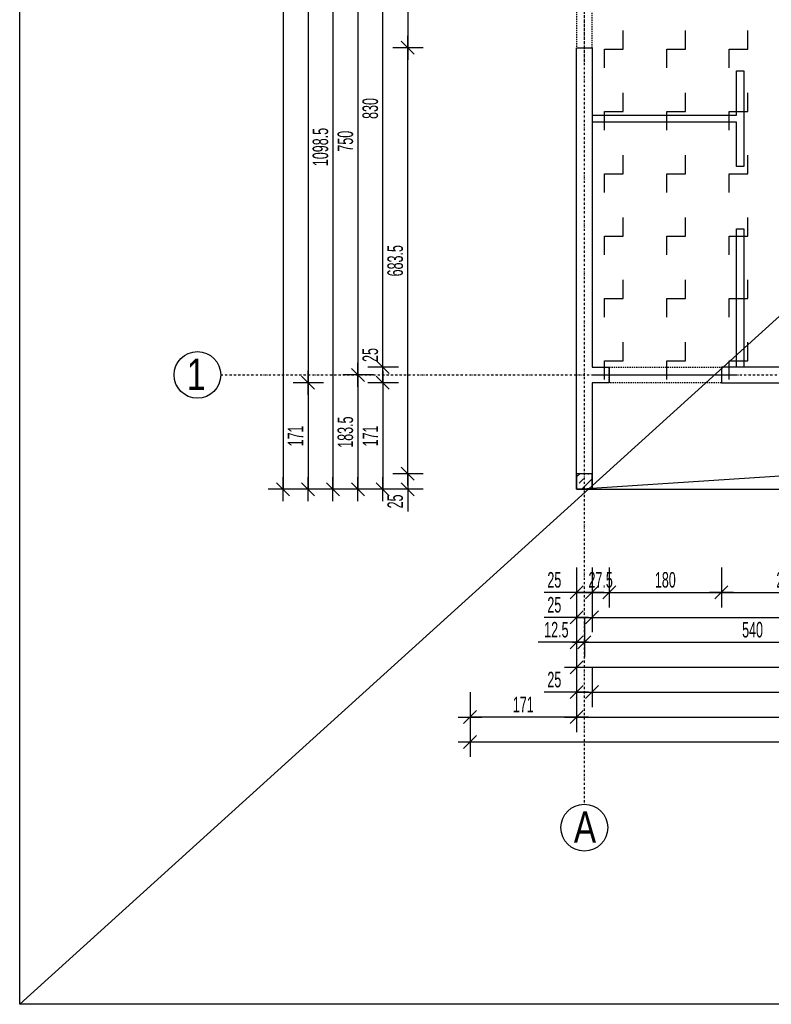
# Model space of a CAD drawing. Header units: millimetres. Extents: x -9646 to 8439, y -19398 to -14733.
# Tile 38 of 49: x 4099 to 5306, y -18664 to -17084. Entities that reach past the tile are written whole.
import ezdxf

# ---------------------------------------------------------------- set-up
doc = ezdxf.new("R2010")
doc.units = ezdxf.units.MM
doc.header["$LTSCALE"] = 10
doc.linetypes.add('MO', pattern=[0.7, 0.35, -0.17, 0.01, -0.17])
doc.linetypes.add('MP', pattern=[0.36, 0.2, -0.16])
for name, color, linetype in [('BA_szr', 1, 'Continuous'), ('BA_wym', 1, 'Continuous'), ('BD_lpm', 1, 'MP'), ('BD_osm', 1, 'MO'), ('BD_txs', 2, 'Continuous'), ('BD_wic', 1, 'Continuous'), ('BD_wig', 3, 'Continuous'), ('BZ_P_prz', 4, 'Continuous')]:
    doc.layers.add(name, color=color, linetype=linetype)
doc.styles.add('BIKTS', font='bikromsw.shx', dxfattribs={"width": 0.8})
doc.styles.add('BIKWYM', font='bikromsw.shx', dxfattribs={"width": 0.6})
doc.dimstyles.new('BA_KR_100_cm', dxfattribs={"dimtxt": 25, "dimasz": 1.666667, "dimexe": 24, "dimexo": 0, "dimgap": 0, "dimtad": 0, "dimdec": 1, "dimrnd": 0.5, "dimzin": 9, "dimdsep": 46, "dimtxsty": 'BIKWYM', "dimblk": 'WYM-KR', "dimcen": 0, "dimdle": 20, "dimclrd": 256, "dimclre": 256, "dimclrt": 2, "dimadec": 0, "dimazin": 0, "dimtfac": 0.033333, "dimtdec": 1, "dimtmove": 0, "dimatfit": 3, "dimldrblk": 'WYM-KR', "dimfxl": 25, "dimfxlon": 1, "dimtvp": 0.8, "dimtolj": 1, "dimarcsym": 0})

# ---------------------------------------------------------------- blocks, each defined once
blk = doc.blocks.new('WYM-KR')
at = {"linetype": 'ByBlock'}
blk.add_line((11.52, 0), (-11.52, 0), dxfattribs=at)
at = {"color": 7, "linetype": 'ByBlock'}
blk.add_line((6.24, 6.24), (-6.24, -6.24), dxfattribs=at)
blk = doc.blocks.new('*D449')
at = {"layer": 'BA_wym', "lineweight": -2}
for p, q in [((4993, -17962.8), (4993, -18026.8)), ((5018, -17962.8), (5018, -18026.8)), ((4991.3, -18002.8), (4941.1, -18002.8)), ((4993, -18002.8), (5018, -18002.8)), ((5019.6, -18002.8), (5021.3, -18002.8))]:
    blk.add_line(p, q, dxfattribs=at)
at = {"layer": 'Defpoints', "color": 0}
for p in [(4993, -17837.3), (5018, -17837.3), (5018, -18002.8)]:
    blk.add_point(p, dxfattribs=at)
at = {"layer": 'BA_wym', "lineweight": -2, "xscale": 1.666666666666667, "yscale": 1.666666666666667, "zscale": 1.666666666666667}
blk.add_blockref('WYM-KR', (4993, -18002.8), dxfattribs=at)
at = {"layer": 'BA_wym', "lineweight": -2, "xscale": 1.666666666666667, "yscale": 1.666666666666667, "zscale": 1.666666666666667, "rotation": 180}
blk.add_blockref('WYM-KR', (5018, -18002.8), dxfattribs=at)
at = {"layer": 'BA_wym', "color": 2, "insert": (4957.3, -17982.8), "char_height": 25, "attachment_point": 5, "style": 'BIKWYM'}
blk.add_mtext('\\A1;25', dxfattribs=at)
blk = doc.blocks.new('*D450')
at = {"layer": 'BA_wym', "lineweight": -2}
for p, q in [((5018, -17962.8), (5018, -18026.8)), ((5045.5, -17962.8), (5045.5, -18026.8)), ((5016.3, -18002.8), (5014.6, -18002.8)), ((5018, -18002.8), (5045.5, -18002.8)), ((5047.2, -18002.8), (5048.8, -18002.8))]:
    blk.add_line(p, q, dxfattribs=at)
at = {"layer": 'Defpoints', "color": 0}
for p in [(5045.5, -17666.3), (5018, -17837.3), (5045.5, -18002.8)]:
    blk.add_point(p, dxfattribs=at)
at = {"layer": 'BA_wym', "lineweight": -2, "xscale": 1.666666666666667, "yscale": 1.666666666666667, "zscale": 1.666666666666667}
blk.add_blockref('WYM-KR', (5018, -18002.8), dxfattribs=at)
at = {"layer": 'BA_wym', "lineweight": -2, "xscale": 1.666666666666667, "yscale": 1.666666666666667, "zscale": 1.666666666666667, "rotation": 180}
blk.add_blockref('WYM-KR', (5045.5, -18002.8), dxfattribs=at)
at = {"layer": 'BA_wym', "color": 2, "insert": (5031.7, -17982.8), "char_height": 25, "attachment_point": 5, "style": 'BIKWYM'}
blk.add_mtext('\\A1;27.5', dxfattribs=at)
blk = doc.blocks.new('*D451')
at = {"layer": 'BA_wym', "lineweight": -2}
for p, q in [((5045.5, -17962.8), (5045.5, -18026.8)), ((5225.5, -17962.8), (5225.5, -18026.8)), ((5047.2, -18002.8), (5223.8, -18002.8))]:
    blk.add_line(p, q, dxfattribs=at)
at = {"layer": 'Defpoints', "color": 0}
for p in [(5045.5, -17666.3), (5225.5, -17666.3), (5225.5, -18002.8)]:
    blk.add_point(p, dxfattribs=at)
at = {"layer": 'BA_wym', "lineweight": -2, "xscale": 1.666666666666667, "yscale": 1.666666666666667, "zscale": 1.666666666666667, "rotation": 180}
blk.add_blockref('WYM-KR', (5045.5, -18002.8), dxfattribs=at)
at = {"layer": 'BA_wym', "lineweight": -2, "xscale": 1.666666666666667, "yscale": 1.666666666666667, "zscale": 1.666666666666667}
blk.add_blockref('WYM-KR', (5225.5, -18002.8), dxfattribs=at)
at = {"layer": 'BA_wym', "color": 2, "insert": (5135.5, -17982.8), "char_height": 25, "attachment_point": 5, "style": 'BIKWYM'}
blk.add_mtext('\\A1;180', dxfattribs=at)
blk = doc.blocks.new('*D452')
at = {"layer": 'BA_wym', "lineweight": -2}
for p, q in [((5225.5, -17962.8), (5225.5, -18026.8)), ((5435.5, -17962.8), (5435.5, -18026.8)), ((5227.2, -18002.8), (5433.8, -18002.8))]:
    blk.add_line(p, q, dxfattribs=at)
at = {"layer": 'Defpoints', "color": 0}
for p in [(5225.5, -17666.3), (5435.5, -17666.3), (5435.5, -18002.8)]:
    blk.add_point(p, dxfattribs=at)
at = {"layer": 'BA_wym', "lineweight": -2, "xscale": 1.666666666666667, "yscale": 1.666666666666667, "zscale": 1.666666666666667, "rotation": 180}
blk.add_blockref('WYM-KR', (5225.5, -18002.8), dxfattribs=at)
at = {"layer": 'BA_wym', "lineweight": -2, "xscale": 1.666666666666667, "yscale": 1.666666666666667, "zscale": 1.666666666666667}
blk.add_blockref('WYM-KR', (5435.5, -18002.8), dxfattribs=at)
at = {"layer": 'BA_wym', "color": 2, "insert": (5330.5, -17982.8), "char_height": 25, "attachment_point": 5, "style": 'BIKWYM'}
blk.add_mtext('\\A1;210', dxfattribs=at)
blk = doc.blocks.new('*D472')
at = {"layer": 'BA_wym', "lineweight": -2}
for p, q in [((4993, -18002.8), (4993, -18066.8)), ((5018, -18002.8), (5018, -18066.8)), ((4991.3, -18042.8), (4941.1, -18042.8)), ((4993, -18042.8), (5018, -18042.8)), ((5019.6, -18042.8), (5021.3, -18042.8))]:
    blk.add_line(p, q, dxfattribs=at)
at = {"layer": 'Defpoints', "color": 0}
for p in [(4993, -17837.3), (5018, -17837.3), (5018, -18042.8)]:
    blk.add_point(p, dxfattribs=at)
at = {"layer": 'BA_wym', "lineweight": -2, "xscale": 1.666666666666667, "yscale": 1.666666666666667, "zscale": 1.666666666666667}
blk.add_blockref('WYM-KR', (4993, -18042.8), dxfattribs=at)
at = {"layer": 'BA_wym', "lineweight": -2, "xscale": 1.666666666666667, "yscale": 1.666666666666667, "zscale": 1.666666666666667, "rotation": 180}
blk.add_blockref('WYM-KR', (5018, -18042.8), dxfattribs=at)
at = {"layer": 'BA_wym', "color": 2, "insert": (4957.3, -18022.8), "char_height": 25, "attachment_point": 5, "style": 'BIKWYM'}
blk.add_mtext('\\A1;25', dxfattribs=at)
blk = doc.blocks.new('*D473')
at = {"layer": 'BA_wym', "lineweight": -2}
for p, q in [((5018, -18002.8), (5018, -18066.8)), ((5683, -18002.8), (5683, -18066.8)), ((5019.6, -18042.8), (5681.3, -18042.8))]:
    blk.add_line(p, q, dxfattribs=at)
at = {"layer": 'Defpoints', "color": 0}
for p in [(5683, -17641.3), (5018, -17837.3), (5683, -18042.8)]:
    blk.add_point(p, dxfattribs=at)
at = {"layer": 'BA_wym', "lineweight": -2, "xscale": 1.666666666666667, "yscale": 1.666666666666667, "zscale": 1.666666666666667, "rotation": 180}
blk.add_blockref('WYM-KR', (5018, -18042.8), dxfattribs=at)
at = {"layer": 'BA_wym', "lineweight": -2, "xscale": 1.666666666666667, "yscale": 1.666666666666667, "zscale": 1.666666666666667}
blk.add_blockref('WYM-KR', (5683, -18042.8), dxfattribs=at)
at = {"layer": 'BA_wym', "color": 2, "insert": (5350.5, -18022.8), "char_height": 25, "attachment_point": 5, "style": 'BIKWYM'}
blk.add_mtext('\\A1;665', dxfattribs=at)
blk = doc.blocks.new('*D481')
at = {"layer": 'BA_wym', "lineweight": -2}
for p, q in [((4993, -18042.8), (4993, -18106.8)), ((5005.5, -18042.8), (5005.5, -18106.8)), ((4991.3, -18082.8), (4931.6, -18082.8)), ((4993, -18082.8), (5005.5, -18082.8)), ((5007.1, -18082.8), (5008.8, -18082.8))]:
    blk.add_line(p, q, dxfattribs=at)
at = {"layer": 'Defpoints', "color": 0}
for p in [(4993, -17837.3), (5005.5, -17837.3), (5005.5, -18082.8)]:
    blk.add_point(p, dxfattribs=at)
at = {"layer": 'BA_wym', "lineweight": -2, "xscale": 1.666666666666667, "yscale": 1.666666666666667, "zscale": 1.666666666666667}
blk.add_blockref('WYM-KR', (4993, -18082.8), dxfattribs=at)
at = {"layer": 'BA_wym', "lineweight": -2, "xscale": 1.666666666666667, "yscale": 1.666666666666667, "zscale": 1.666666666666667, "rotation": 180}
blk.add_blockref('WYM-KR', (5005.5, -18082.8), dxfattribs=at)
at = {"layer": 'BA_wym', "color": 2, "insert": (4960.6, -18062.8), "char_height": 25, "attachment_point": 5, "style": 'BIKWYM'}
blk.add_mtext('\\A1;12.5', dxfattribs=at)
blk = doc.blocks.new('*D482')
at = {"layer": 'BA_wym', "lineweight": -2}
for p, q in [((5005.5, -18042.8), (5005.5, -18106.8)), ((5545.5, -18042.8), (5545.5, -18106.8)), ((5007.1, -18082.8), (5543.8, -18082.8))]:
    blk.add_line(p, q, dxfattribs=at)
at = {"layer": 'Defpoints', "color": 0}
for p in [(5545.5, -17666.3), (5005.5, -17837.3), (5545.5, -18082.8)]:
    blk.add_point(p, dxfattribs=at)
at = {"layer": 'BA_wym', "lineweight": -2, "xscale": 1.666666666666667, "yscale": 1.666666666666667, "zscale": 1.666666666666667, "rotation": 180}
blk.add_blockref('WYM-KR', (5005.5, -18082.8), dxfattribs=at)
at = {"layer": 'BA_wym', "lineweight": -2, "xscale": 1.666666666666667, "yscale": 1.666666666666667, "zscale": 1.666666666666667}
blk.add_blockref('WYM-KR', (5545.5, -18082.8), dxfattribs=at)
at = {"layer": 'BA_wym', "color": 2, "insert": (5275.5, -18062.8), "char_height": 25, "attachment_point": 5, "style": 'BIKWYM'}
blk.add_mtext('\\A1;540', dxfattribs=at)
blk = doc.blocks.new('*D489')
at = {"layer": 'BA_wym', "lineweight": -2}
for p, q in [((4993, -18082.8), (4993, -18146.8)), ((5695.5, -18082.8), (5695.5, -18146.8)), ((4994.6, -18122.8), (5693.8, -18122.8))]:
    blk.add_line(p, q, dxfattribs=at)
at = {"layer": 'Defpoints', "color": 0}
for p in [(5695.5, -17800.3), (4993, -17837.3), (5695.5, -18122.8)]:
    blk.add_point(p, dxfattribs=at)
at = {"layer": 'BA_wym', "lineweight": -2, "xscale": 1.666666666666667, "yscale": 1.666666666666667, "zscale": 1.666666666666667, "rotation": 180}
blk.add_blockref('WYM-KR', (4993, -18122.8), dxfattribs=at)
at = {"layer": 'BA_wym', "lineweight": -2, "xscale": 1.666666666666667, "yscale": 1.666666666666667, "zscale": 1.666666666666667}
blk.add_blockref('WYM-KR', (5695.5, -18122.8), dxfattribs=at)
at = {"layer": 'BA_wym', "color": 2, "insert": (5344.2, -18102.8), "char_height": 25, "attachment_point": 5, "style": 'BIKWYM'}
blk.add_mtext('\\A1;702.5', dxfattribs=at)
blk = doc.blocks.new('*D493')
at = {"layer": 'BA_wym', "lineweight": -2}
for p, q in [((4993, -18122.8), (4993, -18186.8)), ((5018, -18122.8), (5018, -18186.8)), ((4991.3, -18162.8), (4941.1, -18162.8)), ((4993, -18162.8), (5018, -18162.8)), ((5019.6, -18162.8), (5021.3, -18162.8))]:
    blk.add_line(p, q, dxfattribs=at)
at = {"layer": 'Defpoints', "color": 0}
for p in [(4993, -17837.3), (5018, -17837.3), (5018, -18162.8)]:
    blk.add_point(p, dxfattribs=at)
at = {"layer": 'BA_wym', "lineweight": -2, "xscale": 1.666666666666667, "yscale": 1.666666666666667, "zscale": 1.666666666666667}
blk.add_blockref('WYM-KR', (4993, -18162.8), dxfattribs=at)
at = {"layer": 'BA_wym', "lineweight": -2, "xscale": 1.666666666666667, "yscale": 1.666666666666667, "zscale": 1.666666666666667, "rotation": 180}
blk.add_blockref('WYM-KR', (5018, -18162.8), dxfattribs=at)
at = {"layer": 'BA_wym', "color": 2, "insert": (4957.3, -18142.8), "char_height": 25, "attachment_point": 5, "style": 'BIKWYM'}
blk.add_mtext('\\A1;25', dxfattribs=at)
blk = doc.blocks.new('*D494')
at = {"layer": 'BA_wym', "lineweight": -2}
for p, q in [((5018, -18122.8), (5018, -18186.8)), ((7573, -18122.8), (7573, -18186.8)), ((5019.6, -18162.8), (7571.3, -18162.8))]:
    blk.add_line(p, q, dxfattribs=at)
at = {"layer": 'Defpoints', "color": 0}
for p in [(5018, -17837.3), (7573, -17837.3), (7573, -18162.8)]:
    blk.add_point(p, dxfattribs=at)
at = {"layer": 'BA_wym', "lineweight": -2, "xscale": 1.666666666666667, "yscale": 1.666666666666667, "zscale": 1.666666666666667, "rotation": 180}
blk.add_blockref('WYM-KR', (5018, -18162.8), dxfattribs=at)
at = {"layer": 'BA_wym', "lineweight": -2, "xscale": 1.666666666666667, "yscale": 1.666666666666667, "zscale": 1.666666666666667}
blk.add_blockref('WYM-KR', (7573, -18162.8), dxfattribs=at)
at = {"layer": 'BA_wym', "color": 2, "insert": (6295.5, -18142.8), "char_height": 25, "attachment_point": 5, "style": 'BIKWYM'}
blk.add_mtext('\\A1;2555', dxfattribs=at)
blk = doc.blocks.new('*D496')
at = {"layer": 'BA_wym', "lineweight": -2}
for p, q in [((4993, -18162.8), (4993, -18226.8)), ((7598, -18162.8), (7598, -18226.8)), ((4994.6, -18202.8), (7596.3, -18202.8))]:
    blk.add_line(p, q, dxfattribs=at)
at = {"layer": 'Defpoints', "color": 0}
for p in [(4993, -17837.3), (7598, -17837.3), (7598, -18202.8)]:
    blk.add_point(p, dxfattribs=at)
at = {"layer": 'BA_wym', "lineweight": -2, "xscale": 1.666666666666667, "yscale": 1.666666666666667, "zscale": 1.666666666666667, "rotation": 180}
blk.add_blockref('WYM-KR', (4993, -18202.8), dxfattribs=at)
at = {"layer": 'BA_wym', "lineweight": -2, "xscale": 1.666666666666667, "yscale": 1.666666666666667, "zscale": 1.666666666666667}
blk.add_blockref('WYM-KR', (7598, -18202.8), dxfattribs=at)
at = {"layer": 'BA_wym', "color": 2, "insert": (6295.5, -18182.8), "char_height": 25, "attachment_point": 5, "style": 'BIKWYM'}
blk.add_mtext('\\A1;2605', dxfattribs=at)
blk = doc.blocks.new('*D505')
at = {"layer": 'BA_wym', "lineweight": -2}
for p, q in [((4747, -16948.8), (4698, -16948.8)), ((4722, -16950.5), (4722, -17127.1)), ((4747, -17128.8), (4698, -17128.8))]:
    blk.add_line(p, q, dxfattribs=at)
at = {"layer": 'Defpoints', "color": 0}
for p in [(4993, -16948.8), (4722, -17128.8), (4993, -17128.8)]:
    blk.add_point(p, dxfattribs=at)
at = {"layer": 'BA_wym', "lineweight": -2, "xscale": 1.666666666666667, "yscale": 1.666666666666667, "zscale": 1.666666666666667}
for p, rotation in [((4722, -16948.8), 90), ((4722, -17128.8), 270)]:
    blk.add_blockref('WYM-KR', p, dxfattribs=dict(at, rotation=rotation))
at = {"layer": 'BA_wym', "color": 2, "insert": (4702, -17038.8), "char_height": 25, "attachment_point": 5, "rotation": 90, "style": 'BIKWYM'}
blk.add_mtext('\\A1;180', dxfattribs=at)
blk = doc.blocks.new('*D506')
at = {"layer": 'BA_wym', "lineweight": -2}
for p, q in [((4747, -17128.8), (4698, -17128.8)), ((4722, -17810.6), (4722, -17130.5)), ((4747, -17812.3), (4698, -17812.3))]:
    blk.add_line(p, q, dxfattribs=at)
at = {"layer": 'Defpoints', "color": 0}
for p in [(4722, -17128.8), (4993, -17128.8), (4993, -17812.3)]:
    blk.add_point(p, dxfattribs=at)
at = {"layer": 'BA_wym', "lineweight": -2, "xscale": 1.666666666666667, "yscale": 1.666666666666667, "zscale": 1.666666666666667}
for p, rotation in [((4722, -17128.8), 90), ((4722, -17812.3), 270)]:
    blk.add_blockref('WYM-KR', p, dxfattribs=dict(at, rotation=rotation))
at = {"layer": 'BA_wym', "color": 2, "insert": (4702, -17470.6), "char_height": 25, "attachment_point": 5, "rotation": 90, "style": 'BIKWYM'}
blk.add_mtext('\\A1;683.5', dxfattribs=at)
blk = doc.blocks.new('*D507')
at = {"layer": 'BA_wym', "lineweight": -2}
for p, q in [((4747, -17812.3), (4698, -17812.3)), ((4722, -17810.6), (4722, -17809)), ((4722, -17812.3), (4722, -17837.3)), ((4747, -17837.3), (4698, -17837.3)), ((4722, -17839), (4722, -17873))]:
    blk.add_line(p, q, dxfattribs=at)
at = {"layer": 'Defpoints', "color": 0}
for p in [(4993, -17812.3), (4722, -17837.3), (4993, -17837.3)]:
    blk.add_point(p, dxfattribs=at)
at = {"layer": 'BA_wym', "lineweight": -2, "xscale": 1.666666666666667, "yscale": 1.666666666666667, "zscale": 1.666666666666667}
for p, rotation in [((4722, -17812.3), 270), ((4722, -17837.3), 90)]:
    blk.add_blockref('WYM-KR', p, dxfattribs=dict(at, rotation=rotation))
at = {"layer": 'BA_wym', "color": 2, "insert": (4702, -17856.8), "char_height": 25, "attachment_point": 5, "rotation": 90, "style": 'BIKWYM'}
blk.add_mtext('\\A1;25', dxfattribs=at)
blk = doc.blocks.new('*D511')
at = {"layer": 'BA_wym', "lineweight": -2}
for p, q in [((4707, -16811.3), (4658, -16811.3)), ((4682, -17639.6), (4682, -16813)), ((4707, -17641.3), (4658, -17641.3))]:
    blk.add_line(p, q, dxfattribs=at)
at = {"layer": 'Defpoints', "color": 0}
for p in [(4682, -16811.3), (4993, -16811.3), (5018, -17641.3)]:
    blk.add_point(p, dxfattribs=at)
at = {"layer": 'BA_wym', "lineweight": -2, "xscale": 1.666666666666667, "yscale": 1.666666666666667, "zscale": 1.666666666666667}
for p, rotation in [((4682, -16811.3), 90), ((4682, -17641.3), 270)]:
    blk.add_blockref('WYM-KR', p, dxfattribs=dict(at, rotation=rotation))
at = {"layer": 'BA_wym', "color": 2, "insert": (4662, -17226.3), "char_height": 25, "attachment_point": 5, "rotation": 90, "style": 'BIKWYM'}
blk.add_mtext('\\A1;830', dxfattribs=at)
blk = doc.blocks.new('*D512')
at = {"layer": 'BA_wym', "lineweight": -2}
for p, q in [((4682, -17639.6), (4682, -17605.6)), ((4707, -17641.3), (4658, -17641.3)), ((4682, -17666.3), (4682, -17641.3)), ((4707, -17666.3), (4658, -17666.3)), ((4682, -17668), (4682, -17669.6))]:
    blk.add_line(p, q, dxfattribs=at)
at = {"layer": 'Defpoints', "color": 0}
for p in [(4682, -17641.3), (5018, -17641.3), (5018, -17666.3)]:
    blk.add_point(p, dxfattribs=at)
at = {"layer": 'BA_wym', "lineweight": -2, "xscale": 1.666666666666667, "yscale": 1.666666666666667, "zscale": 1.666666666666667}
for p, rotation in [((4682, -17641.3), 270), ((4682, -17666.3), 90)]:
    blk.add_blockref('WYM-KR', p, dxfattribs=dict(at, rotation=rotation))
at = {"layer": 'BA_wym', "color": 2, "insert": (4662, -17621.8), "char_height": 25, "attachment_point": 5, "rotation": 90, "style": 'BIKWYM'}
blk.add_mtext('\\A1;25', dxfattribs=at)
blk = doc.blocks.new('*D513')
at = {"layer": 'BA_wym', "lineweight": -2}
for p, q in [((4707, -17666.3), (4658, -17666.3)), ((4682, -17668), (4682, -17835.6)), ((4707, -17837.3), (4658, -17837.3))]:
    blk.add_line(p, q, dxfattribs=at)
at = {"layer": 'Defpoints', "color": 0}
for p in [(5018, -17666.3), (4682, -17837.3), (4993, -17837.3)]:
    blk.add_point(p, dxfattribs=at)
at = {"layer": 'BA_wym', "lineweight": -2, "xscale": 1.666666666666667, "yscale": 1.666666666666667, "zscale": 1.666666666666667}
for p, rotation in [((4682, -17666.3), 90), ((4682, -17837.3), 270)]:
    blk.add_blockref('WYM-KR', p, dxfattribs=dict(at, rotation=rotation))
at = {"layer": 'BA_wym', "color": 2, "insert": (4662, -17751.8), "char_height": 25, "attachment_point": 5, "rotation": 90, "style": 'BIKWYM'}
blk.add_mtext('\\A1;171', dxfattribs=at)
blk = doc.blocks.new('*D518')
at = {"layer": 'BA_wym', "lineweight": -2}
for p, q in [((4667, -16903.8), (4618, -16903.8)), ((4642, -16905.5), (4642, -17652.1)), ((4667, -17653.8), (4618, -17653.8))]:
    blk.add_line(p, q, dxfattribs=at)
at = {"layer": 'Defpoints', "color": 0}
for p in [(4993, -16903.8), (4642, -17653.8), (4993, -17653.8)]:
    blk.add_point(p, dxfattribs=at)
at = {"layer": 'BA_wym', "lineweight": -2, "xscale": 1.666666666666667, "yscale": 1.666666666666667, "zscale": 1.666666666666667}
for p, rotation in [((4642, -16903.8), 90), ((4642, -17653.8), 270)]:
    blk.add_blockref('WYM-KR', p, dxfattribs=dict(at, rotation=rotation))
at = {"layer": 'BA_wym', "color": 2, "insert": (4622, -17278.8), "char_height": 25, "attachment_point": 5, "rotation": 90, "style": 'BIKWYM'}
blk.add_mtext('\\A1;750', dxfattribs=at)
blk = doc.blocks.new('*D519')
at = {"layer": 'BA_wym', "lineweight": -2}
for p, q in [((4667, -17653.8), (4618, -17653.8)), ((4642, -17655.5), (4642, -17835.6)), ((4667, -17837.3), (4618, -17837.3))]:
    blk.add_line(p, q, dxfattribs=at)
at = {"layer": 'Defpoints', "color": 0}
for p in [(4993, -17653.8), (4642, -17837.3), (4993, -17837.3)]:
    blk.add_point(p, dxfattribs=at)
at = {"layer": 'BA_wym', "lineweight": -2, "xscale": 1.666666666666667, "yscale": 1.666666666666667, "zscale": 1.666666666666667}
for p, rotation in [((4642, -17653.8), 90), ((4642, -17837.3), 270)]:
    blk.add_blockref('WYM-KR', p, dxfattribs=dict(at, rotation=rotation))
at = {"layer": 'BA_wym', "color": 2, "insert": (4622, -17745.6), "char_height": 25, "attachment_point": 5, "rotation": 90, "style": 'BIKWYM'}
blk.add_mtext('\\A1;183.5', dxfattribs=at)
blk = doc.blocks.new('*D521')
at = {"layer": 'BA_wym', "lineweight": -2}
for p, q in [((4587, -15841.3), (4538, -15841.3)), ((4562, -15843), (4562, -17664.6)), ((4587, -17666.3), (4538, -17666.3))]:
    blk.add_line(p, q, dxfattribs=at)
at = {"layer": 'Defpoints', "color": 0}
for p in [(4993, -15841.3), (4562, -17666.3), (5018, -17666.3)]:
    blk.add_point(p, dxfattribs=at)
at = {"layer": 'BA_wym', "lineweight": -2, "xscale": 1.666666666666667, "yscale": 1.666666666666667, "zscale": 1.666666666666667}
for p, rotation in [((4562, -15841.3), 90), ((4562, -17666.3), 270)]:
    blk.add_blockref('WYM-KR', p, dxfattribs=dict(at, rotation=rotation))
at = {"layer": 'BA_wym', "color": 2, "insert": (4542, -16753.8), "char_height": 25, "attachment_point": 5, "rotation": 90, "style": 'BIKWYM'}
blk.add_mtext('\\A1;1825', dxfattribs=at)
blk = doc.blocks.new('*D522')
at = {"layer": 'BA_wym', "lineweight": -2}
for p, q in [((4587, -17666.3), (4538, -17666.3)), ((4562, -17668), (4562, -17835.6)), ((4587, -17837.3), (4538, -17837.3))]:
    blk.add_line(p, q, dxfattribs=at)
at = {"layer": 'Defpoints', "color": 0}
for p in [(5018, -17666.3), (4562, -17837.3), (4993, -17837.3)]:
    blk.add_point(p, dxfattribs=at)
at = {"layer": 'BA_wym', "lineweight": -2, "xscale": 1.666666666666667, "yscale": 1.666666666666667, "zscale": 1.666666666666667}
for p, rotation in [((4562, -17666.3), 90), ((4562, -17837.3), 270)]:
    blk.add_blockref('WYM-KR', p, dxfattribs=dict(at, rotation=rotation))
at = {"layer": 'BA_wym', "color": 2, "insert": (4542, -17751.8), "char_height": 25, "attachment_point": 5, "rotation": 90, "style": 'BIKWYM'}
blk.add_mtext('\\A1;171', dxfattribs=at)
blk = doc.blocks.new('*D523')
at = {"layer": 'BA_wym', "lineweight": -2}
for p, q in [((4547, -15790.3), (4498, -15790.3)), ((4522, -15792), (4522, -17835.6)), ((4547, -17837.3), (4498, -17837.3))]:
    blk.add_line(p, q, dxfattribs=at)
at = {"layer": 'Defpoints', "color": 0}
for p in [(5683, -15790.3), (4522, -17837.3), (4993, -17837.3)]:
    blk.add_point(p, dxfattribs=at)
at = {"layer": 'BA_wym', "lineweight": -2, "xscale": 1.666666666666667, "yscale": 1.666666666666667, "zscale": 1.666666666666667}
for p, rotation in [((4522, -15790.3), 90), ((4522, -17837.3), 270)]:
    blk.add_blockref('WYM-KR', p, dxfattribs=dict(at, rotation=rotation))
at = {"layer": 'BA_wym', "color": 2, "insert": (4502, -16813.8), "char_height": 25, "attachment_point": 5, "rotation": 90, "style": 'BIKWYM'}
blk.add_mtext('\\A1;2047', dxfattribs=at)
blk = doc.blocks.new('*D560')
at = {"layer": 'BA_wym', "lineweight": -2}
for p, q in [((4822, -18162.8), (4822, -18226.8)), ((4993, -18162.8), (4993, -18226.8)), ((4991.3, -18202.8), (4823.6, -18202.8))]:
    blk.add_line(p, q, dxfattribs=at)
at = {"layer": 'Defpoints', "color": 0}
for p in [(4822, -16738.8), (4993, -17837.3), (4822, -18202.8)]:
    blk.add_point(p, dxfattribs=at)
at = {"layer": 'BA_wym', "lineweight": -2, "xscale": 1.666666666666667, "yscale": 1.666666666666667, "zscale": 1.666666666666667, "rotation": 180}
blk.add_blockref('WYM-KR', (4822, -18202.8), dxfattribs=at)
at = {"layer": 'BA_wym', "lineweight": -2, "xscale": 1.666666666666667, "yscale": 1.666666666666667, "zscale": 1.666666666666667}
blk.add_blockref('WYM-KR', (4993, -18202.8), dxfattribs=at)
at = {"layer": 'BA_wym', "color": 2, "insert": (4907.5, -18182.8), "char_height": 25, "attachment_point": 5, "style": 'BIKWYM'}
blk.add_mtext('\\A1;171', dxfattribs=at)
blk = doc.blocks.new('*D561')
at = {"layer": 'BA_wym', "lineweight": -2}
for p, q in [((4822, -18202.8), (4822, -18266.8)), ((7769, -18202.8), (7769, -18266.8)), ((4823.6, -18242.8), (7767.3, -18242.8))]:
    blk.add_line(p, q, dxfattribs=at)
at = {"layer": 'Defpoints', "color": 0}
for p in [(4822, -16738.8), (7769, -16738.8), (7769, -18242.8)]:
    blk.add_point(p, dxfattribs=at)
at = {"layer": 'BA_wym', "lineweight": -2, "xscale": 1.666666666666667, "yscale": 1.666666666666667, "zscale": 1.666666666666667, "rotation": 180}
blk.add_blockref('WYM-KR', (4822, -18242.8), dxfattribs=at)
at = {"layer": 'BA_wym', "lineweight": -2, "xscale": 1.666666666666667, "yscale": 1.666666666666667, "zscale": 1.666666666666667}
blk.add_blockref('WYM-KR', (7769, -18242.8), dxfattribs=at)
at = {"layer": 'BA_wym', "color": 2, "insert": (6295.5, -18222.8), "char_height": 25, "attachment_point": 5, "style": 'BIKWYM'}
blk.add_mtext('\\A1;2947', dxfattribs=at)
blk = doc.blocks.new('*D564')
at = {"layer": 'BA_wym', "lineweight": -2}
for p, q in [((4627, -16738.8), (4578, -16738.8)), ((4602, -16740.5), (4602, -17835.6)), ((4627, -17837.3), (4578, -17837.3))]:
    blk.add_line(p, q, dxfattribs=at)
at = {"layer": 'Defpoints', "color": 0}
for p in [(4642, -16738.8), (4602, -17837.3), (4642, -17837.3)]:
    blk.add_point(p, dxfattribs=at)
at = {"layer": 'BA_wym', "lineweight": -2, "xscale": 1.666666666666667, "yscale": 1.666666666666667, "zscale": 1.666666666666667}
for p, rotation in [((4602, -16738.8), 90), ((4602, -17837.3), 270)]:
    blk.add_blockref('WYM-KR', p, dxfattribs=dict(at, rotation=rotation))
at = {"layer": 'BA_wym', "color": 2, "insert": (4582, -17288.1), "char_height": 25, "attachment_point": 5, "rotation": 90, "style": 'BIKWYM'}
blk.add_mtext('\\A1;1098.5', dxfattribs=at)

msp = doc.modelspace()

# ---------------------------------------------------------------- hatches: boundary and pattern name
at = {"layer": 'BA_szr'}
h = msp.add_hatch(dxfattribs=at)
h.set_pattern_fill('BIK_ZELBET', color=256, scale=100, angle=45, pattern_type=2)
h.set_pattern_definition([(45, (-6620.797, -18881.161), (-14.142136, 14.142136), []), (45, (-6627.868, -18874.09), (-14.142136, 14.142136), [10, -10])])
h.paths.add_polyline_path([(4992.98, -17837.31), (5017.98, -17837.31), (5017.98, -17812.31), (4992.98, -17812.31)])

# ---------------------------------------------------------------- linework, layer by layer
at = {"layer": 'BD_lpm'}
for points in [[(5017.98, -16948.81), (4992.98, -16948.81), (4992.98, -17128.81), (5017.98, -17128.81)], [(5045.48, -17641.31), (5225.48, -17641.31), (5225.48, -17666.31), (5045.48, -17666.31)]]:
    msp.add_lwpolyline(points, close=True, dxfattribs=at)
at = {"layer": 'BD_osm', "color": 5}
for p, q in [((5005.48, -16923.81), (5005.48, -17153.81)), ((5020.48, -17653.81), (5250.48, -17653.81))]:
    msp.add_line(p, q, dxfattribs=at)
at = {"layer": 'BD_osm'}
for points in [[(5005.48, -15270.3), (5005.48, -18342.76)], [(4421.98, -17653.81), (8168.98, -17653.81)]]:
    msp.add_lwpolyline(points, dxfattribs=at)
at = {"layer": 'BD_wic', "color": 5}
msp.add_line((4099.2, -18663.74), (8439.26, -14733.12), dxfattribs=at)
msp.add_lwpolyline([(4099.2, -14733.12), (8439.26, -14733.12), (8439.26, -18663.74), (4099.2, -18663.74)], close=True, dxfattribs=at)
at = {"layer": 'BD_wic', "color": 8}
for points in [[(5017.98, -17236.82), (5249.98, -17236.82), (5249.98, -17165.82), (5261.48, -17165.82), (5261.48, -17319.32), (5249.98, -17319.32), (5249.98, -17248.32), (5017.98, -17248.32)], [(5249.98, -17641.31), (5249.98, -17419.32), (5261.48, -17419.32), (5261.48, -17641.31)]]:
    msp.add_lwpolyline(points, dxfattribs=at)
at = {"layer": 'BD_wic'}
for points in [[(4992.98, -17837.31), (7597.98, -17666.31)], [(5017.98, -17837.31), (7572.98, -17837.31)]]:
    msp.add_lwpolyline(points, dxfattribs=at)
for centre in [(4384.48, -17653.81), (5005.48, -18380.26)]:
    msp.add_circle(centre, 37.5, dxfattribs=at)
at = {"layer": 'BD_wig'}
msp.add_lwpolyline([(4992.98, -17128.81), (5017.98, -17128.81), (5017.98, -17641.31), (5045.48, -17641.31), (5045.48, -17666.31), (5017.98, -17666.31), (5017.98, -17837.31), (4992.98, -17837.31), (4992.98, -17128.81)], dxfattribs=at)
for points in [[(5225.48, -17666.31), (5435.48, -17666.31), (5435.48, -17641.31), (5225.48, -17641.31)], [(4992.98, -17837.31), (5017.98, -17837.31), (5017.98, -17812.31), (4992.98, -17812.31)]]:
    msp.add_lwpolyline(points, close=True, dxfattribs=at)
at = {"layer": 'BZ_P_prz'}
for points in [[(5037.98, -17161.31), (5037.98, -17131.31), (5067.98, -17131.31), (5067.98, -17101.31)], [(5137.98, -17161.31), (5137.98, -17131.31), (5167.98, -17131.31), (5167.98, -17101.31)], [(5237.98, -17161.31), (5237.98, -17131.31), (5267.98, -17131.31), (5267.98, -17101.31)], [(5037.98, -17261.31), (5037.98, -17231.31), (5067.98, -17231.31), (5067.98, -17201.31)], [(5137.98, -17261.31), (5137.98, -17231.31), (5167.98, -17231.31), (5167.98, -17201.31)], [(5237.98, -17261.31), (5237.98, -17231.31), (5267.98, -17231.31), (5267.98, -17201.31)], [(5037.98, -17361.31), (5037.98, -17331.31), (5067.98, -17331.31), (5067.98, -17301.31)], [(5137.98, -17361.31), (5137.98, -17331.31), (5167.98, -17331.31), (5167.98, -17301.31)], [(5237.98, -17361.31), (5237.98, -17331.31), (5267.98, -17331.31), (5267.98, -17301.31)], [(5037.98, -17461.31), (5037.98, -17431.31), (5067.98, -17431.31), (5067.98, -17401.31)], [(5137.98, -17461.31), (5137.98, -17431.31), (5167.98, -17431.31), (5167.98, -17401.31)], [(5237.98, -17461.31), (5237.98, -17431.31), (5267.98, -17431.31), (5267.98, -17401.31)], [(5037.98, -17561.31), (5037.98, -17531.31), (5067.98, -17531.31), (5067.98, -17501.31)], [(5137.98, -17561.31), (5137.98, -17531.31), (5167.98, -17531.31), (5167.98, -17501.31)], [(5237.98, -17561.31), (5237.98, -17531.31), (5267.98, -17531.31), (5267.98, -17501.31)], [(5037.98, -17661.31), (5037.98, -17631.31), (5067.98, -17631.31), (5067.98, -17601.31)], [(5137.98, -17661.31), (5137.98, -17631.31), (5167.98, -17631.31), (5167.98, -17601.31)], [(5237.98, -17661.31), (5237.98, -17631.31), (5267.98, -17631.31), (5267.98, -17601.31)]]:
    msp.add_lwpolyline(points, dxfattribs=at)

# ---------------------------------------------------------------- texts
at = {"layer": 'BD_txs', "style": 'BIKTS', "width": 0.8}
for s, p in [('1', (4367.67, -17677.87)), ('A', (4988.67, -18404.33))]:
    msp.add_text(s, height=50, dxfattribs=at).set_placement(p)

# ---------------------------------------------------------------- dimensions: what is measured, and where the dimension line sits
at = {"layer": 'BA_wym'}
for base, p1, p2, picture, middle in [((4521.98, -17837.31), (5682.98, -15790.31), (4992.98, -17837.31), '*D523', (4501.98, -16813.81)), ((4561.98, -17666.31), (4992.98, -15841.31), (5017.98, -17666.31), '*D521', (4541.98, -16753.81)), ((4601.98, -17837.31), (4641.98, -16738.81), (4641.98, -17837.31), '*D564', (4581.98, -17288.06)), ((4681.98, -16811.31), (5017.98, -17641.31), (4992.98, -16811.31), '*D511', (4661.98, -17226.31)), ((4641.98, -17653.81), (4992.98, -16903.81), (4992.98, -17653.81), '*D518', (4621.98, -17278.81)), ((4721.98, -17128.81), (4992.98, -16948.81), (4992.98, -17128.81), '*D505', (4701.98, -17038.81)), ((4721.98, -17128.81), (4992.98, -17812.31), (4992.98, -17128.81), '*D506', (4701.98, -17470.56)), ((4681.98, -17641.31), (5017.98, -17666.31), (5017.98, -17641.31), '*D512', (4661.98, -17621.79)), ((4561.98, -17837.31), (5017.98, -17666.31), (4992.98, -17837.31), '*D522', (4541.98, -17751.81)), ((4641.98, -17837.31), (4992.98, -17653.81), (4992.98, -17837.31), '*D519', (4621.98, -17745.56)), ((4681.98, -17837.31), (5017.98, -17666.31), (4992.98, -17837.31), '*D513', (4661.98, -17751.81)), ((4721.98, -17837.31), (4992.98, -17812.31), (4992.98, -17837.31), '*D507', (4701.98, -17856.83))]:
    dim = msp.add_linear_dim(base=base, p1=p1, p2=p2, angle=90, dimstyle='BA_KR_100_cm', override={"dimatfit": 1}, dxfattribs=at)
    dim.commit()
    dim.dimension.update_dxf_attribs({"geometry": picture, "text_midpoint": middle})
for base, p1, p2, override, picture, middle in [((4821.98, -18202.76), (4992.98, -17837.31), (4821.98, -16738.81), {"dimatfit": 1, "dimfxl": 40}, '*D560', (4907.48, -18182.76)), ((7768.98, -18242.76), (4821.98, -16738.81), (7768.98, -16738.81), {"dimatfit": 1, "dimfxl": 40}, '*D561', (6295.48, -18222.76)), ((5682.98, -18042.76), (5017.98, -17837.31), (5682.98, -17641.31), {"dimtmove": 1, "dimatfit": 1, "dimfxl": 40}, '*D473', (5350.48, -18022.76)), ((5545.48, -18082.76), (5005.48, -17837.31), (5545.48, -17666.31), {"dimtmove": 1, "dimatfit": 1, "dimfxl": 40}, '*D482', (5275.48, -18062.76)), ((5225.48, -18002.76), (5045.48, -17666.31), (5225.48, -17666.31), {"dimtmove": 1, "dimatfit": 1, "dimfxl": 40}, '*D451', (5135.48, -17982.76)), ((5435.48, -18002.76), (5225.48, -17666.31), (5435.48, -17666.31), {"dimtmove": 1, "dimatfit": 1, "dimfxl": 40}, '*D452', (5330.48, -17982.76)), ((5695.48, -18122.76), (4992.98, -17837.31), (5695.48, -17800.31), {"dimatfit": 1, "dimfxl": 40}, '*D489', (5344.23, -18102.76)), ((7597.98, -18202.76), (4992.98, -17837.31), (7597.98, -17837.31), {"dimatfit": 1, "dimfxl": 40}, '*D496', (6295.48, -18182.76)), ((7572.98, -18162.76), (5017.98, -17837.31), (7572.98, -17837.31), {"dimtmove": 1, "dimatfit": 1, "dimfxl": 40}, '*D494', (6295.48, -18142.76))]:
    dim = msp.add_linear_dim(base=base, p1=p1, p2=p2, dimstyle='BA_KR_100_cm', override=override, dxfattribs=at)
    dim.commit()
    dim.dimension.update_dxf_attribs({"geometry": picture, "text_midpoint": middle})
for base, p1, p2, override, picture, middle in [((5045.48, -18002.76), (5017.98, -17837.31), (5045.48, -17666.31), {"dimblk": 'WYM-KR', "dimatfit": 1, "dimfxl": 40}, '*D450', (5031.73, -18002.76)), ((5005.48, -18082.76), (4992.98, -17837.31), (5005.48, -17837.31), {"dimatfit": 1, "dimfxl": 40}, '*D481', (4960.6, -18082.76)), ((5017.98, -18002.76), (4992.98, -17837.31), (5017.98, -17837.31), {"dimatfit": 1, "dimfxl": 40}, '*D449', (4957.27, -18002.76)), ((5017.98, -18042.76), (4992.98, -17837.31), (5017.98, -17837.31), {"dimatfit": 1, "dimfxl": 40}, '*D472', (4957.27, -18042.76)), ((5017.98, -18162.76), (4992.98, -17837.31), (5017.98, -17837.31), {"dimatfit": 1, "dimfxl": 40}, '*D493', (4957.27, -18162.76))]:
    dim = msp.add_linear_dim(base=base, p1=p1, p2=p2, dimstyle='BA_KR_100_cm', override=override, dxfattribs=at)
    dim.commit()
    dim.dimension.update_dxf_attribs({"geometry": picture, "text_midpoint": middle, "dimtype": 160})

doc.saveas('drawing.dxf')
